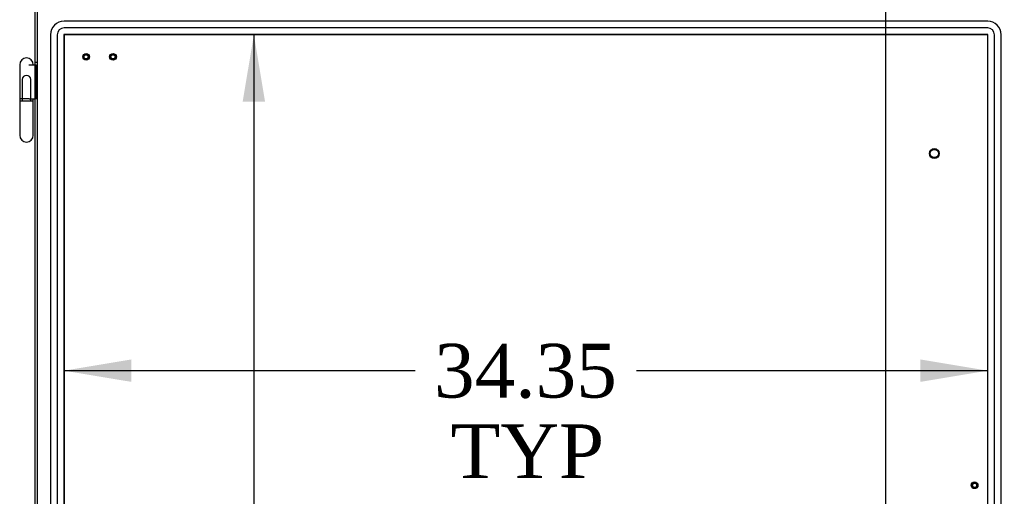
# Model space of a CAD drawing. Header units: inches. Extents: x 2 to 538, y -2 to 358.
# Tile 53 of 117: x 154 to 190, y 202 to 219. Entities that reach past the tile are written whole.
import ezdxf
from ezdxf.enums import TextEntityAlignment as Align
from ezdxf.lldxf.tags import DXFTag

# ---------------------------------------------------------------- set-up
doc = ezdxf.new("R2010")
doc.units = ezdxf.units.IN
doc.header["$MEASUREMENT"] = 0
for name, color, linetype in [('COM70220', 7, 'Continuous'), ('COM71142-4', 7, 'Continuous'), ('Default', 7, 'Continuous'), ('DV1_Default', 7, 'Continuous'), ('HNG14568', 7, 'Continuous'), ('HNG14568B', 7, 'Continuous'), ('HNG14568MH', 7, 'Continuous'), ('STD26122', 7, 'Continuous'), ('STD26202', 7, 'Continuous')]:
    doc.layers.add(name, color=color, linetype=linetype)
doc.styles.add('SEACAD_Times_New_Roman', font='times.ttf')
tags = doc.linetypes.add('HIDDEN2', pattern=[0.1875, 0.125, -0.0625]).pattern_tags.tags
tags[6:7] = [DXFTag(74, 4), DXFTag(75, 0), DXFTag(340, '0'), DXFTag(46, 0.0), DXFTag(50, 0.0), DXFTag(44, 0.0), DXFTag(45, 0.0)]
tags[4:5] = [DXFTag(74, 4), DXFTag(75, 0), DXFTag(340, '0'), DXFTag(46, 0.0), DXFTag(50, 0.0), DXFTag(44, 0.0), DXFTag(45, 0.0)]
doc.dimstyles.new('HAMMOND_(STH_-_540x360)', dxfattribs={"dimtxt": 2, "dimasz": 2.5, "dimexe": 1, "dimexo": 1, "dimgap": 0.5, "dimtad": 0, "dimtih": 1, "dimtoh": 1, "dimzin": 0, "dimdsep": 46, "dimtxsty": 'SEACAD_Times_New_Roman', "dimblk1": '_SE_FILLED', "dimblk2": '_SE_FILLED', "dimsah": 1, "dimcen": 1, "dimadec": 0, "dimazin": 0, "dimtfac": 0.8, "dimtofl": 0, "dimtmove": 1, "dimatfit": 3, "dimfxl": 1, "dimtolj": 1, "dimtzin": 0, "dimarcsym": 0})

# ---------------------------------------------------------------- blocks, each defined once
blk = doc.blocks.new('SE')
at = {"layer": 'COM70220', "color": 7, "linetype": 'HIDDEN2'}
for p, q in [((189.568, 219.252), (155.223, 219.252)), ((189.568, 219.251), (155.223, 219.251)), ((189.568, 219.002), (155.223, 219.002)), ((154.723, 218.752), (154.723, 145.782)), ((154.724, 218.752), (154.724, 145.782)), ((154.973, 218.752), (154.973, 145.782)), ((155.222, 218.752), (155.222, 145.782)), ((189.568, 218.753), (155.223, 218.753)), ((155.223, 218.752), (155.223, 145.782)), ((189.568, 218.752), (155.223, 218.752)), ((189.568, 145.782), (189.568, 218.752)), ((189.569, 145.782), (189.569, 218.752)), ((189.818, 145.782), (189.818, 218.752)), ((190.067, 145.782), (190.067, 218.752)), ((190.068, 145.782), (190.068, 218.752))]:
    blk.add_line(p, q, dxfattribs=at)
for centre, radius, start, end in [((155.223, 218.752), 0.5, 90, 180), ((155.223, 218.752), 0.499, 90, 180), ((155.223, 218.752), 0.25, 90, 180), ((189.568, 218.752), 0.5, 0, 90), ((189.568, 218.752), 0.499, 0, 90), ((189.568, 218.752), 0.25, 0, 90), ((155.223, 218.752), 0.001, 90, 180), ((189.568, 218.752), 0.001, 0, 90)]:
    blk.add_arc(centre, radius, start, end, dxfattribs=at)
at = {"layer": 'COM71142-4', "color": 7, "linetype": 'Continuous'}
blk.add_line((154.145, 144.799), (154.145, 219.734), dxfattribs=at)
at = {"layer": 'COM71142-4', "color": 7, "linetype": 'HIDDEN2'}
for p, q in [((154.24, 144.8), (154.24, 219.734)), ((154.24, 217.711), (154.145, 217.711)), ((154.24, 216.361), (154.145, 216.361))]:
    blk.add_line(p, q, dxfattribs=at)
at = {"layer": 'DV1_Default', "color": 7, "linetype": 'HIDDEN2'}
blk.add_line((185.766, 219.83), (185.766, 184.133), dxfattribs=at)
at = {"layer": 'HNG14568', "color": 7, "linetype": 'Continuous'}
for p, q in [((153.576, 217.633), (153.576, 216.361)), ((153.914, 217.631), (154.145, 217.631)), ((154.081, 217.631), (154.081, 217.633)), ((153.929, 216.361), (154.145, 216.361))]:
    blk.add_line(p, q, dxfattribs=at)
at = {"layer": 'HNG14568', "color": 7, "linetype": 'HIDDEN2'}
for p, q in [((154.145, 217.631), (154.173, 217.631)), ((154.173, 217.631), (154.173, 216.361)), ((154.173, 217.631), (154.192, 217.631)), ((154.192, 217.631), (154.192, 216.361)), ((153.672, 217.079), (153.672, 216.361)), ((153.985, 216.361), (153.985, 217.079))]:
    blk.add_line(p, q, dxfattribs=at)
at = {"layer": 'HNG14568', "color": 7, "linetype": 'Continuous'}
blk.add_arc((153.828, 217.633), 0.252, 0, 180, dxfattribs=at)
at = {"layer": 'HNG14568', "color": 7, "linetype": 'HIDDEN2'}
blk.add_arc((153.828, 217.079), 0.157, 0, 180, dxfattribs=at)
at = {"layer": 'HNG14568B', "color": 7, "linetype": 'Continuous'}
for p, q in [((153.929, 216.361), (153.575, 216.361)), ((153.575, 216.361), (153.575, 216.282)), ((154.081, 216.282), (153.575, 216.282)), ((154.081, 216.282), (154.081, 216.361))]:
    blk.add_line(p, q, dxfattribs=at)
at = {"layer": 'HNG14568B', "color": 7, "linetype": 'HIDDEN2'}
for p, q in [((153.664, 216.361), (153.664, 216.282)), ((153.992, 216.282), (153.992, 216.361))]:
    blk.add_line(p, q, dxfattribs=at)
at = {"layer": 'HNG14568MH', "color": 7, "linetype": 'Continuous'}
for p, q in [((153.576, 216.282), (153.576, 215.009)), ((154.081, 215.009), (154.081, 216.282))]:
    blk.add_line(p, q, dxfattribs=at)
blk.add_arc((153.828, 215.009), 0.253, 180, 360, dxfattribs=at)
at = {"layer": 'STD26122', "color": 7, "linetype": 'HIDDEN2'}
for radius in [0.185, 0.15]:
    blk.add_circle((187.585, 214.329), radius, dxfattribs=at)
at = {"layer": 'STD26202', "color": 7, "linetype": 'HIDDEN2'}
for centre, radius in [((156.045, 217.929), 0.125), ((156.045, 217.929), 0.095), ((156.045, 217.929), 0.0759), ((157.045, 217.929), 0.125), ((157.045, 217.929), 0.095), ((157.045, 217.929), 0.0759), ((189.082, 201.98), 0.125), ((189.082, 201.98), 0.095), ((189.082, 201.98), 0.0759)]:
    blk.add_circle(centre, radius, dxfattribs=at)
blk = doc.blocks.new('DMBLK5249')
at = {"layer": 'Default', "linetype": 'Continuous'}
for points in [[(188.898, 232.078), (188.898, 231.244), (191.398, 231.661)], [(195.77, 232.078), (193.27, 231.661), (195.77, 231.244)]]:
    blk.add_hatch(color=7, dxfattribs=at).paths.add_polyline_path(points)
at = {"layer": 'Default', "color": 7, "linetype": 'Continuous'}
for p, q in [((191.398, 205.455), (191.398, 232.661)), ((193.27, 223.235), (193.27, 232.661)), ((191.398, 231.661), (186.398, 231.661)), ((195.915, 231.661), (193.27, 231.661)), ((195.915, 231.661), (196.915, 231.661))]:
    blk.add_line(p, q, dxfattribs=at)
at = {"layer": 'Default', "color": 7, "linetype": 'Continuous', "style": 'SEACAD_Times_New_Roman'}
blk.add_text('1.87', height=2, dxfattribs=at).set_placement((197.615, 232.661), align=Align.TOP_LEFT)
blk = doc.blocks.new('_SE_FILLED')
at = {"color": 0}
blk.add_line((0, 0), (-1, 0), dxfattribs=at)
blk.add_solid([(0, 0), (-1, -0.1665), (-1, 0.1665), (0, 0)], dxfattribs=at)
blk = doc.blocks.new('DMBLK5277')
at = {"layer": 'Default', "linetype": 'Continuous'}
for points in [[(157.722, 205.831), (157.722, 206.664), (155.222, 206.247)], [(187.069, 205.831), (189.569, 206.247), (187.069, 206.664)]]:
    blk.add_hatch(color=7, dxfattribs=at).paths.add_polyline_path(points)
at = {"layer": 'Default', "color": 7, "linetype": 'Continuous'}
for p, q in [((155.222, 206.247), (168.283, 206.247)), ((176.508, 206.247), (189.569, 206.247))]:
    blk.add_line(p, q, dxfattribs=at)
at = {"layer": 'Default', "color": 7, "linetype": 'Continuous', "style": 'SEACAD_Times_New_Roman'}
for s, p in [('34.35', (168.983, 207.247)), ('TYP', (169.599, 204.247))]:
    blk.add_text(s, height=2, dxfattribs=at).set_placement(p, align=Align.TOP_LEFT)
blk = doc.blocks.new('DMBLK5278')
at = {"layer": 'Default', "linetype": 'Continuous'}
for points in [[(162.699, 216.253), (162.283, 218.753), (161.866, 216.253)], [(162.699, 148.281), (161.866, 148.281), (162.283, 145.781)]]:
    blk.add_hatch(color=7, dxfattribs=at).paths.add_polyline_path(points)
at = {"layer": 'Default', "color": 7, "linetype": 'Continuous'}
for p, q in [((162.283, 218.753), (162.283, 183.967)), ((162.283, 178.267), (162.283, 145.781))]:
    blk.add_line(p, q, dxfattribs=at)
at = {"layer": 'Default', "color": 7, "linetype": 'Continuous', "style": 'SEACAD_Times_New_Roman'}
for s, p in [('72.97', (158.87, 183.267)), ('TYP', (159.486, 180.267))]:
    blk.add_text(s, height=2, dxfattribs=at).set_placement(p, align=Align.TOP_LEFT)

msp = doc.modelspace()

# ---------------------------------------------------------------- block references
at = {"layer": 'Default'}
msp.add_blockref('SE', (0, 0), dxfattribs=at)

# ---------------------------------------------------------------- dimensions: what is measured, and where the dimension line sits
at = {"layer": 'Default', "color": 7, "linetype": 'Continuous'}
dim = msp.add_linear_dim(base=(191.398, 231.661), p1=(193.27, 222.235), p2=(191.398, 204.455), text='\\A1;<>', dimstyle='HAMMOND_(STH_-_540x360)', dxfattribs=at)
dim.commit()
dim.dimension.update_dxf_attribs({"geometry": 'DMBLK5249', "text_midpoint": (196.915, 231.661), "dimtype": 160})
for base, p1, p2, angle, picture, middle in [((155.222, 206.247), (155.222, 218.752), (189.569, 218.752), 0, 'DMBLK5277', (172.395, 206.247)), ((162.283, 218.753), (155.223, 218.753), (155.223, 145.781), 270, 'DMBLK5278', (162.283, 182.267))]:
    dim = msp.add_linear_dim(base=base, p1=p1, p2=p2, angle=angle, text='\\A1;<>\\PTYP', dimstyle='HAMMOND_(STH_-_540x360)', override={"dimtmove": 0}, dxfattribs=at)
    dim.commit()
    dim.dimension.update_dxf_attribs({"geometry": picture, "text_midpoint": middle, "dimtype": 161})

doc.saveas('drawing.dxf')
